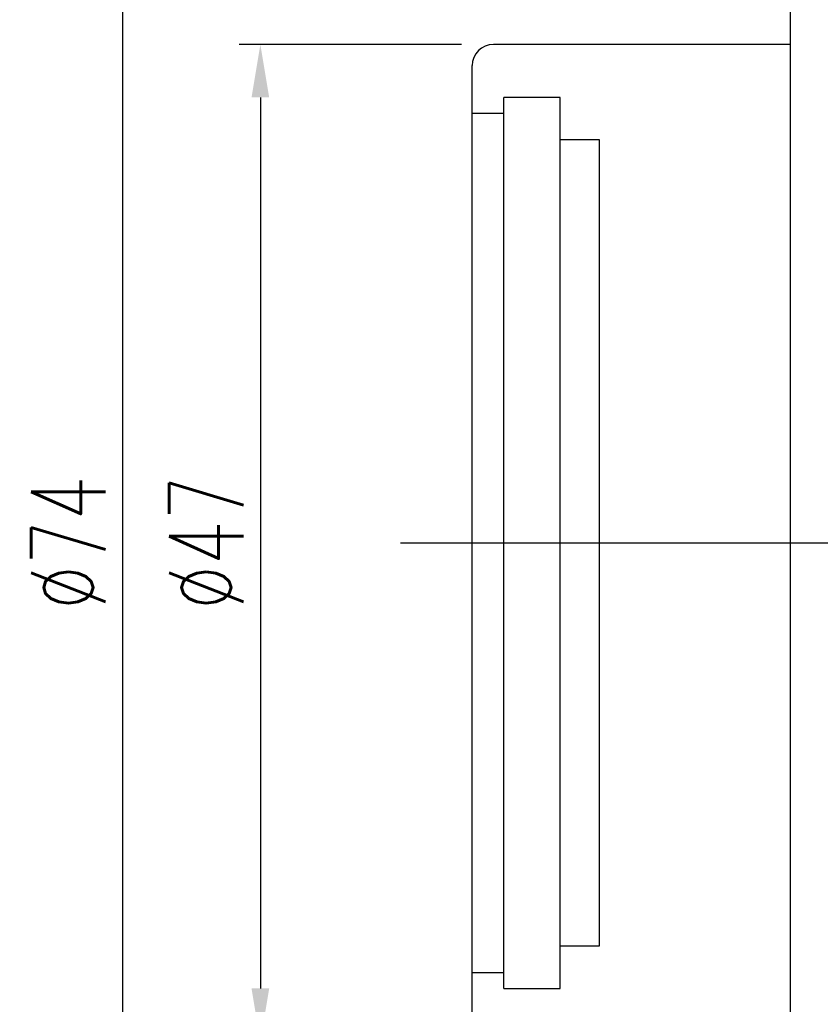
# Model space of a CAD drawing. Header units: millimetres. Extents: x 778 to 970, y 801 to 917.
# Tile 3 of 51: x 875 to 913, y 831 to 877. Entities that reach past the tile are written whole.
import ezdxf
from ezdxf.lldxf.tags import DXFTag

# ---------------------------------------------------------------- set-up
doc = ezdxf.new("R2010")
doc.units = ezdxf.units.MM
doc.header["$LTSCALE"] = 0.1
doc.layers.get('Defpoints').update_dxf_attribs({"linetype": 'CONTINUOUS'})
doc.layers.add('layer 1', color=7, linetype='CONTINUOUS')
doc.styles.add('DIM-7', font='SIMPLEX.shx', dxfattribs={"width": 0.7, "bigfont": 'chineset.shx'})
tags = doc.linetypes.add('DASHED', pattern=[25.72, 12.86, -12.86]).pattern_tags.tags
tags[6:7] = [DXFTag(74, 4), DXFTag(75, 0), DXFTag(340, '0'), DXFTag(46, 0.0), DXFTag(50, 0.0), DXFTag(44, 0.0), DXFTag(45, 0.0)]
tags[4:5] = [DXFTag(74, 4), DXFTag(75, 0), DXFTag(340, '0'), DXFTag(46, 0.0), DXFTag(50, 0.0), DXFTag(44, 0.0), DXFTag(45, 0.0)]
doc.dimstyles.new('CNS', dxfattribs={"dimtxt": 3.5, "dimasz": 2.5, "dimexe": 1, "dimexo": 1.5, "dimgap": 0.09, "dimtad": 0, "dimdsep": 46, "dimtxsty": 'DIM-7', "dimcen": 0.09, "dimclrd": 1, "dimclre": 1, "dimclrt": 4, "dimadec": 0, "dimazin": 0, "dimtfac": 1, "dimtix": 1, "dimtmove": 2, "dimatfit": 3, "dimfxl": 1, "dimtvp": 0.971429, "dimtolj": 1, "dimarcsym": 0})

# ---------------------------------------------------------------- blocks, each defined once
blk = doc.blocks.new('*D2')
at = {"layer": 'Defpoints', "color": 0, "transparency": 16777216}
for p in [(897.633, 875.972), (886.653, 828.972), (897.633, 828.972)]:
    blk.add_point(p, dxfattribs=at)
at = {"layer": 'layer 1', "lineweight": -2, "transparency": 16777216}
for p, q in [((896.133, 875.972), (885.653, 875.972)), ((886.653, 873.472), (886.653, 831.472)), ((896.133, 828.972), (885.653, 828.972))]:
    blk.add_line(p, q, dxfattribs=at)
at = {"layer": 'layer 1', "transparency": 16777216}
for points in [[(886.236, 873.472), (887.069, 873.472), (886.653, 875.972)], [(886.236, 831.472), (887.069, 831.472), (886.653, 828.972)]]:
    blk.add_solid(points, dxfattribs=at)
at = {"layer": 'layer 1', "transparency": 16777216, "insert": (884.103, 852.472), "char_height": 3.5, "attachment_point": 5, "rotation": 90, "style": 'DIM-7'}
blk.add_mtext('\\A1;%%C47', dxfattribs=at)
blk = doc.blocks.new('*D10')
at = {"layer": 'Defpoints', "color": 0, "transparency": 16777216}
for p in [(912.633, 889.472), (880.159, 815.472), (912.633, 815.472)]:
    blk.add_point(p, dxfattribs=at)
at = {"layer": 'layer 1', "lineweight": -2, "transparency": 16777216}
for p, q in [((911.133, 889.472), (879.159, 889.472)), ((880.159, 886.972), (880.159, 817.972)), ((911.133, 815.472), (879.159, 815.472))]:
    blk.add_line(p, q, dxfattribs=at)
at = {"layer": 'layer 1', "transparency": 16777216}
for points in [[(879.742, 886.972), (880.575, 886.972), (880.159, 889.472)], [(879.742, 817.972), (880.575, 817.972), (880.159, 815.472)]]:
    blk.add_solid(points, dxfattribs=at)
at = {"layer": 'layer 1', "transparency": 16777216, "insert": (877.609, 852.472), "char_height": 3.5, "attachment_point": 5, "rotation": 90, "style": 'DIM-7'}
blk.add_mtext('\\A1;%%C74', dxfattribs=at)

msp = doc.modelspace()

# ---------------------------------------------------------------- linework, layer by layer
at = {"layer": 'layer 1', "linetype": 'Continuous'}
for p, q in [((911.633, 824.746), (911.633, 880.198)), ((911.633, 875.972), (897.633, 875.972)), ((896.633, 829.972), (896.633, 874.972))]:
    msp.add_line(p, q, dxfattribs=at)
at = {"layer": 'layer 1', "linetype": 'DASHED'}
for p, q in [((900.783, 873.472), (898.133, 873.472)), ((898.133, 831.472), (898.133, 873.472)), ((900.783, 831.472), (900.783, 873.472)), ((898.133, 872.722), (896.633, 872.722)), ((902.633, 871.472), (900.783, 871.472)), ((902.633, 833.472), (902.633, 871.472)), ((900.783, 833.472), (902.633, 833.472)), ((896.633, 832.222), (898.133, 832.222)), ((898.133, 831.472), (900.783, 831.472))]:
    msp.add_line(p, q, dxfattribs=at)
at = {"layer": 'layer 1', "ltscale": 5}
msp.add_line((893.258, 852.472), (964.419, 852.472), dxfattribs=at)
at = {"layer": 'layer 1', "linetype": 'Continuous'}
msp.add_arc((897.633, 874.972), 1, 90, 180, dxfattribs=at)

# ---------------------------------------------------------------- dimensions: what is measured, and where the dimension line sits
at = {"layer": 'layer 1'}
for base, p1, p2, picture, middle in [((880.159, 815.472), (912.633, 889.472), (912.633, 815.472), '*D10', (877.609, 852.472)), ((886.653, 828.972), (897.633, 875.972), (897.633, 828.972), '*D2', (884.103, 852.472))]:
    dim = msp.add_linear_dim(base=base, p1=p1, p2=p2, angle=90, text='%%C<>', dimstyle='CNS', override={"dimgap": 0.8, "dimtad": 1, "dimclrd": 256, "dimclre": 256, "dimclrt": 256, "dimadec": 2, "dimazin": 2, "dimtmove": 1, "dimatfit": 0}, dxfattribs=at)
    dim.commit()
    dim.dimension.update_dxf_attribs({"geometry": picture, "text_midpoint": middle})

doc.saveas('drawing.dxf')
